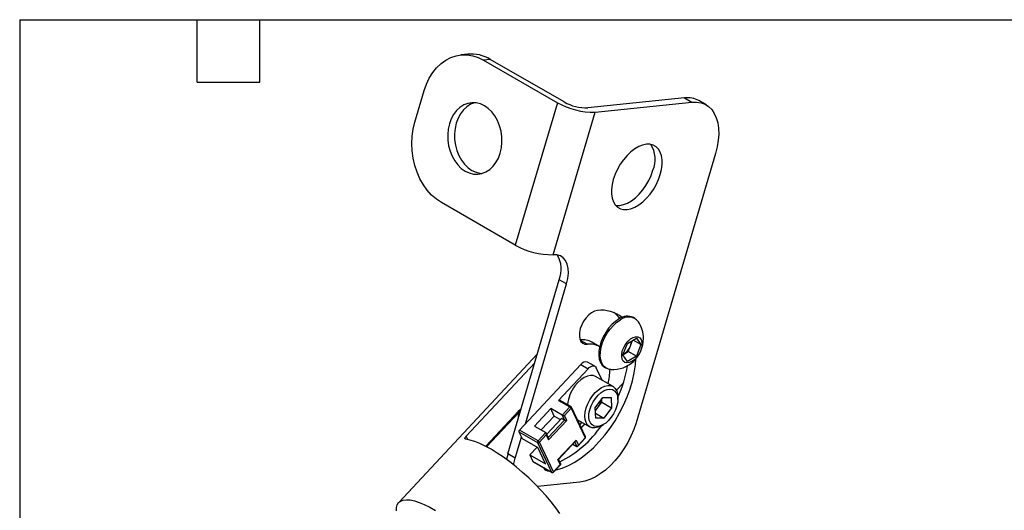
# Model space of a CAD drawing. Header units: millimetres. Extents: x 6 to 273, y 6 to 210.
# Tile 3 of 4: x 6 to 126, y 150 to 210. Entities that reach past the tile are written whole.
import ezdxf

# ---------------------------------------------------------------- set-up
doc = ezdxf.new("R2010")
doc.units = ezdxf.units.MM
doc.layers.add('TEXT', color=140, linetype='Continuous', lineweight=25)

msp = doc.modelspace()

# ---------------------------------------------------------------- linework, layer by layer
for p, q in [((60.8401, 205.3448), (60.0126, 205.2592)), ((63.591, 204.7201), (62.7635, 204.6345)), ((62.7635, 204.6345), (71.7438, 199.4504)), ((72.5712, 199.5359), (63.591, 204.7201)), ((54.3999, 197.0603), (55.5363, 200.9143)), ((87.2222, 200.0325), (75.4526, 198.8151)), ((87.2222, 200.0325), (88.1167, 199.5161)), ((71.7438, 199.4504), (66.63, 182.1076)), ((76.347, 198.2988), (88.1167, 199.5161)), ((89.8318, 199.1877), (88.9374, 199.704)), ((71.2333, 180.956), (76.347, 198.2988)), ((90.9743, 193.273), (81.3149, 160.5145)), ((66.63, 182.1076), (57.6497, 187.2918)), ((65.7216, 156.7082), (71.9718, 177.9049)), ((67.8531, 160.3872), (72.8662, 177.3885)), ((72.8662, 177.3885), (71.9718, 177.9049)), ((81.1775, 173.2062), (80.9983, 173.3096)), ((74.5347, 170.56), (75.4034, 170.0586)), ((76.8421, 169.7831), (75.9477, 170.2994)), ((79.7155, 168.7519), (80.2598, 170.1548)), ((80.2598, 170.1548), (81.3485, 170.7833)), ((80.6401, 169.8734), (80.8906, 170.519)), ((81.8928, 170.0088), (80.9498, 170.5532)), ((81.3485, 170.7833), (81.8928, 170.0088)), ((79.7371, 168.8078), (79.8236, 168.8577)), ((79.8236, 168.8577), (79.7393, 168.8134)), ((79.8236, 168.8577), (80.3679, 169.1719)), ((80.3679, 169.1719), (80.6401, 169.8734)), ((81.3485, 168.6059), (80.3679, 169.1719)), ((81.8928, 170.0088), (81.3485, 168.6059)), ((69.3016, 168.8495), (52.4537, 150.8107)), ((60.6614, 158.8672), (68.9865, 167.7808)), ((76.3139, 167.3764), (75.4159, 167.8949)), ((80.2598, 167.9774), (79.7155, 168.7519)), ((81.3485, 168.6059), (80.2598, 167.9774)), ((74.5927, 167.6032), (67.1329, 159.6162)), ((75.4907, 167.0848), (71.8847, 163.2239)), ((74.5927, 167.6032), (75.4907, 167.0848)), ((77.1865, 165.6801), (76.4729, 167.1967)), ((77.4986, 167.2472), (77.6778, 167.1438)), ((78.5186, 164.9111), (76.3973, 166.1357)), ((79.7581, 165.3335), (78.9341, 164.4513)), ((71.8847, 163.2239), (73.2617, 162.429)), ((73.3934, 162.4757), (72.0164, 163.2706)), ((76.346, 162.3283), (77.2765, 163.5675)), ((76.6857, 162.3749), (77.151, 162.9945)), ((77.151, 162.9945), (77.1323, 163.3754)), ((77.151, 162.9945), (78.3295, 162.3142)), ((77.2765, 163.5675), (78.2683, 163.5605)), ((78.2683, 163.5605), (78.3295, 162.3142)), ((79.1055, 163.3418), (79.1055, 163.6139)), ((67.0162, 161.9004), (63.0335, 157.6362)), ((63.1307, 157.5852), (67.0375, 161.7682)), ((67.3293, 162.1606), (67.0162, 161.9004)), ((67.0375, 161.7682), (67.0162, 161.9004)), ((70.9488, 162.2218), (68.9669, 160.0998)), ((72.3258, 161.4269), (70.9488, 162.2218)), ((71.3722, 161.3219), (70.9488, 162.2218)), ((73.2617, 162.429), (72.3258, 161.4269)), ((72.6027, 161.3757), (73.4285, 162.2599)), ((73.4285, 162.2599), (75.1221, 158.6603)), ((75.1556, 158.8015), (73.462, 162.4011)), ((76.4072, 161.082), (76.346, 162.3283)), ((76.3647, 161.9474), (76.6857, 162.3749)), ((78.3295, 162.3142), (77.399, 161.075)), ((69.788, 159.6258), (71.3722, 161.3219)), ((72.2488, 161.0344), (70.4552, 159.114)), ((72.6081, 160.827), (70.6405, 158.7203)), ((72.8849, 160.7758), (70.6828, 158.418)), ((71.3722, 161.3219), (72.1163, 160.8924)), ((72.6081, 160.827), (72.2488, 161.0344)), ((72.3258, 161.4269), (72.6081, 160.827)), ((72.8849, 160.7758), (72.6027, 161.3757)), ((74.1815, 160.8717), (75.6855, 160.0035)), ((74.4639, 160.2717), (74.7291, 160.5556)), ((76.3786, 161.664), (77.399, 161.075)), ((77.399, 161.075), (76.4072, 161.082)), ((67.0699, 159.3983), (69.3449, 158.085)), ((67.0699, 159.3983), (67.4462, 158.5984)), ((69.4079, 158.3028), (67.1329, 159.6162)), ((68.9669, 160.0998), (70.3438, 159.3049)), ((70.3438, 159.3049), (69.4079, 158.3028)), ((75.0972, 160.3431), (74.6537, 159.8683)), ((77.1024, 160.144), (77.338, 160.2801)), ((60.8542, 158.4573), (60.6614, 158.8672)), ((66.616, 156.1919), (67.3721, 158.756)), ((67.4462, 158.5984), (69.362, 157.4924)), ((69.3449, 158.085), (71.0385, 154.4854)), ((69.5747, 158.1337), (70.4005, 159.0179)), ((71.2684, 154.5341), (69.5747, 158.1337)), ((70.6747, 158.6477), (70.3924, 159.2476)), ((70.4005, 159.0179), (70.6828, 158.418)), ((71.8119, 156.0182), (74.014, 158.376)), ((71.8826, 156.0432), (73.9513, 158.2581)), ((73.8618, 158.1623), (74.1135, 157.6274)), ((74.014, 158.376), (74.2963, 157.7761)), ((74.2336, 157.6582), (75.1261, 158.6138)), ((75.1221, 158.6603), (74.2963, 157.7761)), ((69.271, 157.545), (68.3872, 156.5986)), ((70.3029, 155.4926), (69.362, 157.4924)), ((73.6254, 157.9092), (74.1135, 157.6274)), ((66.616, 156.1919), (65.7216, 156.7082)), ((68.3872, 156.5986), (70.3029, 155.4926)), ((68.3872, 156.5986), (68.7635, 155.7987)), ((71.0385, 154.4854), (68.7635, 155.7987)), ((68.789, 155.7699), (71.064, 154.4566)), ((72.0942, 155.4183), (71.8119, 156.0182)), ((72.1693, 155.4711), (71.8942, 156.0556)), ((72.0942, 155.4183), (71.2684, 154.5341)), ((71.2724, 154.4877), (72.1649, 155.4433)), ((74.4799, 153.2688), (69.3394, 152.7371))]:
    msp.add_line(p, q)
at = {"flags": 128}
for points in [[(55.5363, 200.9143), (55.8142, 201.7052), (56.1645, 202.4404), (56.5819, 203.1093), (57.0606, 203.7021), (57.5933, 204.2102), (58.1725, 204.6261), (58.7896, 204.9438), (59.4357, 205.1586), (60.1013, 205.2674), (60.7767, 205.2686), (61.4521, 205.1623), (62.1176, 204.9499), (62.7635, 204.6345)], [(64.7903, 193.3171), (64.9356, 193.9607), (65.0014, 194.6324), (64.9859, 195.3156), (64.8896, 195.9935), (64.7148, 196.6494), (64.4659, 197.267), (64.149, 197.8313), (63.7718, 198.3283), (63.3437, 198.7459), (62.8752, 199.0736), (62.3779, 199.3034), (61.864, 199.4297), (61.346, 199.4494), (60.8369, 199.362), (60.3492, 199.1696), (59.8947, 198.877), (59.4848, 198.4913), (59.1296, 198.0222), (58.8377, 197.481), (58.6163, 196.8812), (58.471, 196.2376), (58.4053, 195.5658), (58.4208, 194.8826), (58.5171, 194.2048), (58.6918, 193.5489), (58.9407, 192.9313), (59.2577, 192.367), (59.6348, 191.8699), (60.0629, 191.4524), (60.5314, 191.1247), (61.0287, 190.8949), (61.5427, 190.7686), (62.0606, 190.7489), (62.5697, 190.8363), (63.0575, 191.0287), (63.5119, 191.3213), (63.9218, 191.707), (64.2771, 192.1761), (64.569, 192.7173), (64.7903, 193.3171)], [(61.6715, 199.4496), (61.6644, 199.4476), (61.1766, 199.2552), (60.7222, 198.9626), (60.3123, 198.5769), (59.957, 198.1078), (59.6651, 197.5666), (59.4438, 196.9668), (59.2985, 196.3231), (59.2328, 195.6514), (59.2482, 194.9682), (59.3445, 194.2904), (59.5193, 193.6345), (59.7682, 193.0168), (60.0851, 192.4526), (60.4623, 191.9555), (60.8904, 191.538), (61.3589, 191.2103), (61.8562, 190.9805), (62.3702, 190.8541), (62.5626, 190.8343)], [(88.1167, 199.5161), (88.6863, 199.5274), (89.2187, 199.4401), (89.706, 199.2556), (90.1411, 198.9765), (90.5177, 198.607), (90.8302, 198.1524), (91.0743, 197.6193), (91.2461, 197.0155), (91.3434, 196.3498), (91.3646, 195.632), (91.3094, 194.8724), (91.1787, 194.0823), (90.9743, 193.273)], [(57.6497, 187.2918), (57.0328, 187.7055), (56.4539, 188.2115), (55.9214, 188.8025), (55.4431, 189.4697), (55.026, 190.2036), (54.6761, 190.9933), (54.3986, 191.8274), (54.1975, 192.6938), (54.0758, 193.5796), (54.0352, 194.4722), (54.0762, 195.3584), (54.1984, 196.2253), (54.3999, 197.0603)], [(84.2617, 190.7105), (84.4099, 191.3286), (84.4841, 191.9242), (84.4825, 192.4826), (84.4051, 192.9902), (84.2539, 193.4343), (84.0326, 193.8041), (83.7465, 194.0904), (83.4029, 194.2863), (83.01, 194.3868), (82.5777, 194.3895), (82.1165, 194.2944), (81.6378, 194.1037), (81.1534, 193.8222), (80.6752, 193.4568), (80.215, 193.0166), (79.7842, 192.5122), (79.3932, 191.9563), (79.0518, 191.3623), (78.7684, 190.7451), (78.5499, 190.1197), (78.4017, 189.5016), (78.3275, 188.906), (78.3291, 188.3476), (78.4065, 187.84), (78.5577, 187.3959), (78.779, 187.0261), (79.0651, 186.7398), (79.4087, 186.5439), (79.8015, 186.4434), (80.2339, 186.4407), (80.6951, 186.5358), (81.1738, 186.7265), (81.6582, 187.008), (82.1363, 187.3733), (82.5965, 187.8136), (83.0274, 188.318), (83.4184, 188.8739), (83.7598, 189.4679), (84.0432, 190.0851), (84.2617, 190.7105)], [(78.8222, 186.9726), (78.9071, 186.9597), (79.3394, 186.957), (79.8006, 187.0522), (80.2793, 187.2428), (80.7637, 187.5243), (81.2419, 187.8897), (81.7021, 188.33), (82.133, 188.8343), (82.5239, 189.3903), (82.8653, 189.9842), (83.1488, 190.6015), (83.3673, 191.2268)], [(72.8662, 177.3885), (73.0215, 178.0534), (73.0879, 178.6894), (73.0634, 179.2771), (72.9488, 179.7988), (72.7475, 180.2385), (72.4657, 180.5829), (72.1119, 180.8216), (71.6969, 180.9472), (71.2333, 180.956)], [(76.6125, 174.1592), (76.2695, 174.0739), (75.9134, 173.89), (75.562, 173.6169), (75.233, 173.2681), (74.9429, 172.8612), (74.7061, 172.4165), (74.5346, 171.9565), (74.4371, 171.5041), (74.4182, 171.082), (74.4791, 170.7114), (74.6167, 170.4109), (74.824, 170.1955), (75.0907, 170.0761), (75.4034, 170.0586)], [(79.2485, 173.1363), (78.8066, 172.8353), (78.3789, 172.452), (77.9791, 171.999), (77.6202, 171.4906), (77.3136, 170.9433), (77.0691, 170.3745), (76.8947, 169.8027), (76.796, 169.2462), (76.7761, 168.7229), (76.8357, 168.2496), (76.9728, 167.8414), (77.183, 167.5116), (77.4597, 167.2707), (77.4986, 167.2472)], [(78.2381, 166.9822), (77.9729, 167.0231), (77.6388, 167.1673), (77.3622, 167.4082), (77.1519, 167.738), (77.0148, 168.1462), (76.9552, 168.6195), (76.9751, 169.1428), (77.0739, 169.6993), (77.2483, 170.2711), (77.4927, 170.8398), (77.7993, 171.3872), (78.1583, 171.8956), (78.558, 172.3486), (78.9857, 172.7318), (79.4276, 173.0329)], [(80.8041, 167.9514), (80.4964, 167.8186), (80.208, 167.784), (79.957, 167.8497), (79.7593, 168.0115), (79.6273, 168.2594), (79.5691, 168.5777), (79.5886, 168.9464), (79.6845, 169.3424), (79.8507, 169.7408), (80.0768, 170.1165), (80.3486, 170.446), (80.649, 170.7085), (80.9592, 170.8876), (81.2597, 170.9719), (81.5315, 170.9563), (81.7576, 170.8416), (81.9238, 170.6351), (82.0196, 170.3498), (82.0391, 170.0036), (81.981, 169.6182), (81.8489, 169.2178), (81.6512, 168.8277), (81.4003, 168.4723), (81.1119, 168.1739), (80.8041, 167.9514)], [(71.5191, 154.7518), (71.5819, 154.7662), (72.3282, 154.9886), (73.0888, 155.3074), (73.8562, 155.7196), (74.6222, 156.2209), (75.3792, 156.8061), (76.1193, 157.4693), (76.8349, 158.2036), (77.5188, 159.0015), (78.1638, 159.8547), (78.7633, 160.7547), (79.3113, 161.692), (79.802, 162.6572), (80.2305, 163.6402), (80.5923, 164.6311), (80.8838, 165.6195), (81.1019, 166.5955), (81.2444, 167.549), (81.303, 168.288)], [(75.4907, 167.0848), (75.6306, 167.2165), (75.7765, 167.3192), (75.9226, 167.3888), (76.0635, 167.4228), (76.1936, 167.4197), (76.308, 167.3798), (76.4023, 167.3045), (76.4729, 167.1967)], [(76.3973, 166.1357), (76.111, 166.2446), (75.7665, 166.2637), (75.3919, 166.1836), (75.0014, 166.0073), (74.6102, 165.7416), (74.2332, 165.3969), (73.8849, 164.9862)], [(78.3046, 161.1704), (77.9758, 160.7858), (77.6191, 160.4683), (77.2501, 160.2318), (76.8849, 160.0866), (76.5395, 160.039), (76.229, 160.0912), (75.967, 160.2409), (75.7649, 160.4815), (75.6315, 160.8025), (75.5727, 161.1898), (75.591, 161.6267), (75.6857, 162.0938), (75.8525, 162.5709), (76.0843, 163.0371), (76.3709, 163.472), (76.6997, 163.8567), (77.0564, 164.1742), (77.4254, 164.4107), (77.7906, 164.5559), (78.136, 164.6034), (78.4465, 164.5512), (78.7085, 164.4016), (78.9106, 164.161), (79.044, 163.84), (79.1028, 163.4526), (79.0845, 163.0158), (78.9898, 162.5487), (78.823, 162.0716), (78.5912, 161.6054), (78.3046, 161.1704)], [(76.0063, 163.7615), (76.3545, 164.1722), (76.7315, 164.517), (77.1228, 164.7827), (77.5132, 164.959), (77.8878, 165.0391), (78.2323, 165.02), (78.5333, 164.9025), (78.7793, 164.6909), (78.9608, 164.3936), (79.071, 164.0218), (79.1055, 163.6139)], [(71.8847, 163.2239), (71.9071, 163.245), (71.9304, 163.2614), (71.9538, 163.2726), (71.9764, 163.278), (71.9972, 163.2775), (72.0155, 163.2711), (72.0164, 163.2706)], [(77.1024, 160.144), (77.0813, 160.1319), (76.6909, 159.9557), (76.3163, 159.8755), (75.9718, 159.8946), (75.6708, 160.0122), (75.4248, 160.2237), (75.2433, 160.521), (75.1331, 160.8928), (75.0987, 161.3247), (75.1412, 161.8001), (75.2591, 162.3008), (75.4478, 162.8075), (75.7001, 163.3007), (76.0063, 163.7615)], [(73.2617, 162.429), (73.2841, 162.4501), (73.3074, 162.4665), (73.3308, 162.4776), (73.3533, 162.4831), (73.3741, 162.4826), (73.3925, 162.4762), (73.3934, 162.4757)], [(81.3149, 160.5145), (81.0399, 159.6979), (80.6982, 158.8859), (80.2948, 158.0903), (79.8356, 157.3228), (79.3274, 156.5945), (78.7774, 155.916), (78.1938, 155.2973), (77.585, 154.7474), (76.9599, 154.2743), (76.3277, 153.8848), (75.6975, 153.5848), (75.0786, 153.3784), (74.4799, 153.2688)], [(75.0843, 160.3505), (75.0067, 160.2777), (74.6195, 159.9409)], [(72.0502, 149.4499), (71.5507, 150.1556), (70.9901, 150.8791), (70.3747, 151.6121), (69.7118, 152.3461), (69.0091, 153.0725), (68.2747, 153.7829), (67.5171, 154.469), (66.7451, 155.123), (65.9677, 155.7372), (65.1939, 156.3045), (64.4327, 156.8183), (63.6928, 157.2726), (62.983, 157.6622), (62.3114, 157.9826), (61.6859, 158.23), (61.1136, 158.4015), (60.6013, 158.4952)], [(75.1261, 158.6138), (75.1281, 158.6164), (75.131, 158.6273), (75.129, 158.6421), (75.1221, 158.6603)], [(65.7216, 156.7082), (65.5663, 156.0433), (65.5654, 156.0377)], [(66.4367, 155.3719), (66.4608, 155.527), (66.616, 156.1919)], [(68.7635, 155.7987), (68.7748, 155.7815), (68.789, 155.7699)], [(71.064, 154.4566), (71.0498, 154.4681), (71.0385, 154.4854)], [(71.2684, 154.5341), (71.2752, 154.516), (71.2773, 154.5011), (71.2743, 154.4902), (71.2724, 154.4877)], [(52.1899, 149.7699), (52.1887, 150.1756), (52.2691, 150.5151), (52.4302, 150.7845), (52.6703, 150.9807), (52.9866, 151.1015), (53.3755, 151.1456), (53.8326, 151.1124), (54.3528, 151.0023), (54.9301, 150.8165), (55.558, 150.5573), (56.2294, 150.2274), (56.9367, 149.8307)]]:
    msp.add_lwpolyline(points, dxfattribs=at)
for centre, radius, start, end in [((61.2678, 200.8584), 4.5067, 58.969157, 95.444969), ((87.5848, 197.2829), 2.7734, 60.809368, 97.511239), ((76.1181, 207.1598), 8.864, 240.429573, 271.480209), ((75.3093, 204.3616), 5.5483, 240.429573, 271.480209), ((80.3953, 192.555), 3.2552, 335.919431, 33.971253), ((71.0043, 189.8171), 8.864, 240.429573, 271.480209), ((68.8904, 179.178), 3.334, 337.551504, 31.981137), ((77.1372, 170.2523), 3.9419, 51.027061, 97.648969), ((76.2219, 170.8757), 3.8725, 36.569922, 51.583416), ((80.2726, 171.7168), 1.7504, 65.502805, 125.807654), ((80.3975, 171.836), 1.5405, 38.823686, 129.018115), ((78.4472, 170.7409), 3.7646, 0, 33.190086), ((74.8086, 168.2454), 2.3488, 60.989567, 97.33104), ((75.7034, 167.7376), 2.3403, 59.697885, 97.365395), ((78.4472, 170.7409), 3.7646, 266.81529, 0), ((79.0054, 170.5318), 1.7623, 338.061977, 357.23792), ((78.7199, 170.5809), 2.0464, 302.637971, 339.772886), ((75.2009, 167.1941), 0.733, 72.944414, 146.073194), ((71.052, 166.9766), 7.0773, 345.947634, 0.12831), ((64.7257, 170.0486), 15.7563, 335.872145, 350.487001), ((77.3267, 162.3062), 4.3621, 142.093789, 174.658927), ((74.9394, 163.7071), 2.1965, 322.662095, 350.344263), ((68.2538, 161.3293), 1.293, 160.159021, 193.387618), ((73.0299, 162.0336), 0.4583, 29.584385, 59.621109), ((73.3087, 162.329), 0.1693, 25.197436, 60.002688), ((73.3421, 162.3549), 0.1284, 312.248355, 21.073109), ((75.0758, 163.5705), 2.0053, 309.844845, 323.402784), ((67.2856, 159.4539), 0.2227, 133.251125, 194.464439), ((66.0379, 167.7914), 13.4527, 296.486704, 325.372454), ((69.5606, 158.1406), 0.2227, 133.251125, 194.464439), ((69.4269, 158.2645), 0.1974, 245.447036, 318.51135), ((69.1762, 157.9075), 0.4583, 29.584385, 59.621109), ((75.0358, 158.7553), 0.1284, 312.248355, 21.073109), ((75.0024, 158.7294), 0.1693, 316.955104, 0), ((75.0024, 158.7294), 0.1693, 0, 25.197436), ((70.7379, 155.4381), 0.8011, 209.050363, 270.955013), ((71.1205, 154.6649), 0.1974, 245.447036, 318.51135), ((71.1486, 154.6033), 0.1693, 240.002688, 316.955104)]:
    msp.add_arc(centre, radius, start, end)
for centre, major_axis, ratio, start_param, end_param in [((72.4829, 161.4448), (0.1973, -0.031), 0.32603872, 3.8438243, 5.41462062), ((72.7652, 160.8449), (0.1973, -0.031), 0.32603872, 3.8438243, 5.41462062), ((70.2808, 159.087), (0.0357, 0.2277), 0.57331581, 4.49496084, 6.06575716), ((70.5631, 158.4871), (0.0357, 0.2277), 0.57331581, 4.49496084, 5.58095366), ((73.8943, 158.4452), (0.0357, 0.2277), 0.57331581, 3.8438243, 4.49496084), ((74.1766, 157.8452), (0.0357, 0.2277), 0.57331581, 2.92416451, 4.49496084), ((71.6922, 156.0874), (0.1973, -0.031), 0.32603872, 5.41462062, 6.06575716), ((71.9744, 155.4874), (0.1973, -0.031), 0.32603872, 5.41462062, 6.50061345)]:
    msp.add_ellipse(centre, major_axis=major_axis, ratio=ratio, start_param=start_param, end_param=end_param)
for points, knots in [([(67.0375, 161.7682), (67.1146, 161.8486), (67.1931, 161.9305), (67.2724, 161.9715), (67.2738, 161.9722)], [0, 0, 0, 0, 0.98243804, 1, 1, 1, 1]), ([(60.6013, 158.4952), (60.5669, 158.4991), (60.5415, 158.5102), (60.5081, 158.5467), (60.5007, 158.5721), (60.5077, 158.6364), (60.5221, 158.6756), (60.5754, 158.7662), (60.6135, 158.8159), (60.6614, 158.8672)], [0, 0, 0, 0, 0.25, 0.25, 0.5, 0.5, 0.75, 0.75, 1, 1, 1, 1])]:
    msp.add_open_spline(points, degree=3, knots=knots)
at = {"layer": 'TEXT'}
for p, q in [((6.35, 209.55), (273.05, 209.55)), ((6.35, 209.55), (6.35, 6.35)), ((27.94, 201.93), (27.94, 209.55)), ((35.56, 201.93), (35.56, 209.55)), ((27.94, 201.93), (35.56, 201.93))]:
    msp.add_line(p, q, dxfattribs=at)

doc.saveas('drawing.dxf')
